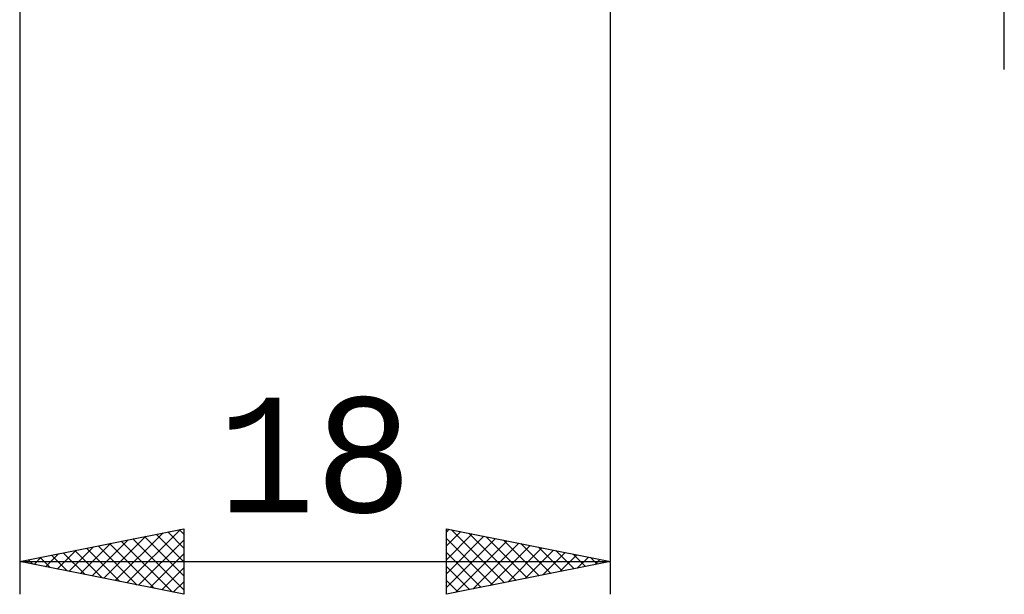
# Model space of a CAD drawing. Header units: millimetres. Extents: x -62 to 100, y -40 to 43.
# Tile 3 of 8: x 30 to 60, y -29 to -11. Entities that reach past the tile are written whole.
import ezdxf
from ezdxf.enums import TextEntityAlignment as Align

# ---------------------------------------------------------------- set-up
doc = ezdxf.new("R2010")
doc.units = ezdxf.units.MM
doc.header["$LTSCALE"] = 4.95
doc.layers.add('2', color=7, linetype='CONTINUOUS')
doc.styles.get("Standard").update_dxf_attribs({"font": 'Monospac821 BT'})

msp = doc.modelspace()

# ---------------------------------------------------------------- linework, layer by layer
at = {"layer": '2', "color": 7, "linetype": 'CONTINUOUS', "lineweight": 25}
for p, q in [((60, -13), (60, 13)), ((48, -29), (48, 0)), ((30, -6), (30, -29)), ((30, -28), (35, -27)), ((35, -27), (35, -29)), ((43, -29), (43, -27)), ((43, -27), (48, -28)), ((32.559, -28.512), (33.839, -27.232)), ((32.913, -28.583), (34.369, -27.126)), ((33.266, -28.653), (34.899, -27.02)), ((33.802, -27.24), (35, -28.438)), ((34.156, -27.169), (35, -28.013)), ((34.509, -27.098), (35, -27.589)), ((34.863, -27.027), (35, -27.165)), ((43, -27.1), (43.084, -27.017)), ((43, -27.525), (43.437, -27.087)), ((43, -27.949), (43.791, -27.158)), ((43, -28.373), (44.144, -27.229)), ((43, -28.797), (44.498, -27.3)), ((43.153, -27.031), (44.768, -28.646)), ((43.683, -27.137), (45.122, -28.576)), ((44.213, -27.243), (45.475, -28.505)), ((31.498, -28.3), (32.248, -27.55)), ((31.852, -28.37), (32.778, -27.444)), ((32.034, -27.593), (33.051, -28.61)), ((32.205, -28.441), (33.308, -27.338)), ((32.388, -27.522), (33.582, -28.716)), ((32.741, -27.452), (34.112, -28.822)), ((33.095, -27.381), (34.642, -28.928)), ((33.448, -27.31), (35, -28.862)), ((33.62, -28.724), (35, -27.344)), ((43, -27.302), (44.415, -28.717)), ((43.277, -28.945), (44.851, -27.37)), ((43.807, -28.839), (45.205, -27.441)), ((44.338, -28.732), (45.558, -27.512)), ((44.744, -27.349), (45.829, -28.434)), ((44.868, -28.626), (45.912, -27.582)), ((45.274, -27.455), (46.183, -28.363)), ((45.804, -27.561), (46.536, -28.293)), ((30.438, -28.088), (30.657, -27.869)), ((30.62, -27.876), (30.93, -28.186)), ((30.791, -28.158), (31.187, -27.763)), ((30.974, -27.805), (31.46, -28.292)), ((31.145, -28.229), (31.717, -27.657)), ((31.327, -27.735), (31.991, -28.398)), ((31.681, -27.664), (32.521, -28.504)), ((33.973, -28.795), (35, -27.768)), ((43, -27.726), (44.061, -28.788)), ((45.398, -28.52), (46.266, -27.653)), ((45.929, -28.414), (46.619, -27.724)), ((46.335, -27.667), (46.89, -28.222)), ((46.459, -28.308), (46.973, -27.795)), ((46.865, -27.773), (47.243, -28.151)), ((46.989, -28.202), (47.326, -27.865)), ((47.395, -27.879), (47.597, -28.081)), ((30, -28), (48, -28)), ((35, -29), (30, -28)), ((30.084, -28.017), (30.126, -27.975)), ((30.266, -27.947), (30.4, -28.08)), ((34.327, -28.865), (35, -28.192)), ((48, -28), (43, -29)), ((43, -28.151), (43.708, -28.858)), ((47.52, -28.096), (47.68, -27.936)), ((47.926, -27.985), (47.95, -28.01)), ((34.68, -28.936), (35, -28.616)), ((43, -28.575), (43.354, -28.929)), ((43, -28.999), (43.001, -29))]:
    msp.add_line(p, q, dxfattribs=at)

# ---------------------------------------------------------------- texts
msp.add_text('18', height=3.5, dxfattribs=at).set_placement((39, -26.5), align=Align.CENTER)

doc.saveas('drawing.dxf')
